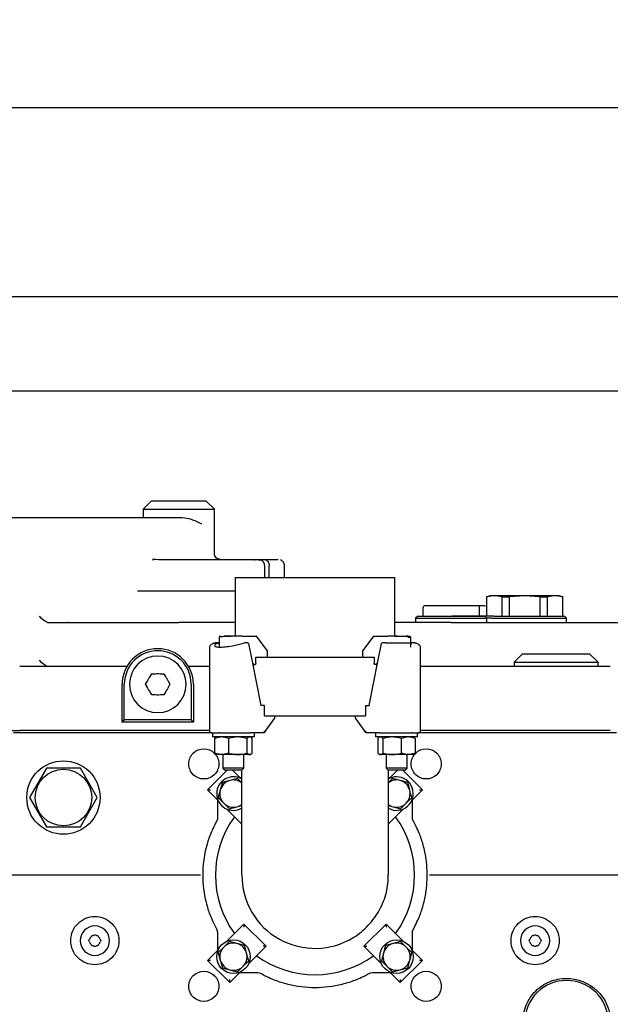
# Model space of a CAD drawing. Extents: x -72 to 51457, y 0 to 26838.
# Tile 47 of 203: x 6147 to 6429, y 9987 to 10457. Entities that reach past the tile are written whole.
import ezdxf
from ezdxf.enums import TextEntityAlignment as Align

# ---------------------------------------------------------------- set-up
doc = ezdxf.new("R2010")
doc.units = 0
doc.header["$LTSCALE"] = 12
for name, pattern in [('LDM', [0]), ('LEA', [0]), ('LFUN', [0]), ('SOLID_THIN', [0])]:
    doc.linetypes.add(name, pattern=pattern)
doc.layers.get('0').update_dxf_attribs({"linetype": 'CONTINUOUS'})
doc.layers.add('4', color=7, linetype='CONTINUOUS')
doc.styles.get("Standard").update_dxf_attribs({"font": 'medtext', "width": 0.75})
doc.styles.add('TDM', font='TXT', dxfattribs={"width": 0.675})
doc.dimstyles.new('MEDDIM1621', dxfattribs={"dimscale": 20, "dimtxt": 6, "dimasz": 3.5, "dimexe": 2.5, "dimexo": 2.5, "dimgap": 1.665, "dimtad": 1, "dimdec": 4, "dimrnd": 1, "dimzin": 12, "dimdsep": 46, "dimtxsty": 'Standard', "dimblk": 'MEDFUNV_7', "dimcen": 30, "dimclrd": 7, "dimclre": 7, "dimclrt": 7, "dimadec": 0, "dimazin": 0, "dimtfac": 0.7, "dimtdec": 4, "dimtmove": 0, "dimatfit": 3, "dimldrblk": 'MEDFUNV_7', "dimfxl": 0, "dimtolj": 1, "dimtzin": 0, "dimarcsym": 0})
doc.dimstyles.new('MEDDIM1642', dxfattribs={"dimscale": 20, "dimtxt": 6, "dimasz": 3.5, "dimexe": 2.5, "dimexo": 2.5, "dimgap": 1.665, "dimtad": 1, "dimdec": 4, "dimrnd": 1, "dimzin": 12, "dimdsep": 46, "dimtxsty": 'Standard', "dimblk": 'MEDFUNV_7', "dimcen": 30, "dimclrd": 7, "dimclre": 7, "dimclrt": 7, "dimadec": 0, "dimazin": 0, "dimtfac": 0.7, "dimtdec": 4, "dimtmove": 0, "dimatfit": 3, "dimldrblk": 'MEDFUNV_7', "dimfxl": 0, "dimtolj": 1, "dimtzin": 0, "dimarcsym": 0})
doc.dimstyles.new('MEDDIM8157', dxfattribs={"dimscale": 20, "dimtxt": 6, "dimasz": 3.5, "dimexe": 2.5, "dimexo": 2.5, "dimgap": 1.665, "dimtad": 1, "dimdec": 4, "dimrnd": 1, "dimzin": 12, "dimdsep": 46, "dimtxsty": 'Standard', "dimblk": 'MEDFUNV_7', "dimcen": 30, "dimclrd": 7, "dimclre": 7, "dimclrt": 7, "dimadec": 0, "dimazin": 0, "dimtfac": 0.7, "dimtdec": 4, "dimtmove": 0, "dimatfit": 3, "dimldrblk": 'MEDFUNV_7', "dimfxl": 0, "dimtolj": 1, "dimtzin": 0, "dimarcsym": 0})

# ---------------------------------------------------------------- blocks, each defined once
blk = doc.blocks.new('MEDFUNV_6')
at = {"color": 0, "linetype": 'LFUN', "lineweight": -2}
for points in [[(1, 0.1333), (0, 0), (1, -0.1333), (1, 0.1333)], [(1, 0.1111), (0.1667, 0), (1, -0.1111)], [(1, 0.0889), (0.3333, 0), (1, -0.0889)], [(1, 0.0667), (0.5, 0), (1, -0.0667)], [(1, 0.0444), (0.6667, 0), (1, -0.0444)], [(1, 0.0222), (0.8333, 0), (1, -0.0222)]]:
    blk.add_lwpolyline(points, dxfattribs=at)
blk = doc.blocks.new('MEDFUNV_7')
at = {"color": 0, "linetype": 'LFUN', "lineweight": -2}
for points in [[(-1, 0.1333), (0, 0), (-1, -0.1333), (-1, 0.1333)], [(-1, 0.1111), (-0.1667, 0), (-1, -0.1111)], [(-1, 0.0889), (-0.3333, 0), (-1, -0.0889)], [(-1, 0.0667), (-0.5, 0), (-1, -0.0667)], [(-1, 0.0444), (-0.6667, 0), (-1, -0.0444)], [(-1, 0.0222), (-0.8333, 0), (-1, -0.0222)]]:
    blk.add_lwpolyline(points, dxfattribs=at)
blk = doc.blocks.new('MEDCLUMP_DIM_1622_')
at = {"layer": '4', "color": 7, "linetype": 'LEA', "lineweight": 25}
for p, q in [((7546.26, 10414.68), (3300.76, 10414.68)), ((5818.11, 9552.68), (3300.76, 9552.68))]:
    blk.add_line(p, q, dxfattribs=at)
at = {"layer": '4', "color": 7, "linetype": 'LDM', "lineweight": 25}
blk.add_line((3350.76, 10414.68), (3350.76, 9552.68), dxfattribs=at)
at = {"layer": '4', "color": 7, "linetype": 'LDM', "lineweight": 25, "xscale": 70, "yscale": 70, "zscale": 70, "rotation": 270}
for name, p in [('MEDFUNV_6', (3350.76, 10414.68)), ('MEDFUNV_7', (3350.76, 9552.68))]:
    blk.add_blockref(name, p, dxfattribs=at)
at = {"layer": '4', "color": 7, "lineweight": 25, "style": 'TDM', "width": 0.675}
blk.add_text('862', height=120, rotation=90, dxfattribs=at).set_placement((3350.76, 9875.68), align=Align.BOTTOM_LEFT)
blk = doc.blocks.new('*D76')
at = {"lineweight": 0}
blk.add_blockref('MEDCLUMP_DIM_1622_', (0, 0), dxfattribs=at)
blk = doc.blocks.new('MEDCLUMP_DIM_1643_')
at = {"layer": '4', "color": 7, "linetype": 'LEA', "lineweight": 25}
for p, q in [((5834.76, 9566.68), (5834.76, 10860.26)), ((10834.76, 9478.68), (10834.76, 10860.26))]:
    blk.add_line(p, q, dxfattribs=at)
at = {"layer": '4', "color": 7, "linetype": 'LDM', "lineweight": 25}
blk.add_line((5834.76, 10810.26), (10834.76, 10810.26), dxfattribs=at)
at = {"layer": '4', "color": 7, "linetype": 'LDM', "lineweight": 25, "xscale": 70, "yscale": 70, "zscale": 70}
for name, p in [('MEDFUNV_6', (5834.76, 10810.26)), ('MEDFUNV_7', (10834.76, 10810.26))]:
    blk.add_blockref(name, p, dxfattribs=at)
at = {"layer": '4', "color": 7, "lineweight": 25, "style": 'TDM', "width": 0.781579}
blk.add_text('5000', height=120, dxfattribs=at).set_placement((8186.26, 10810.26), align=Align.BOTTOM_LEFT)
blk = doc.blocks.new('*D70')
at = {"lineweight": 0}
blk.add_blockref('MEDCLUMP_DIM_1643_', (0, 0), dxfattribs=at)
blk = doc.blocks.new('MEDCLUMP_DIM_8158_')
at = {"layer": '4', "color": 7, "linetype": 'LEA', "lineweight": 25}
for p, q in [((5834.76, 10690.47), (5834.76, 11104.98)), ((11834.76, 9566.34), (11834.76, 11104.98))]:
    blk.add_line(p, q, dxfattribs=at)
at = {"layer": '4', "color": 7, "linetype": 'LDM', "lineweight": 25}
blk.add_line((5834.76, 11054.98), (11834.76, 11054.98), dxfattribs=at)
at = {"layer": '4', "color": 7, "linetype": 'LDM', "lineweight": 25, "xscale": 70, "yscale": 70, "zscale": 70}
for name, p in [('MEDFUNV_6', (5834.76, 11054.98)), ('MEDFUNV_7', (11834.76, 11054.98))]:
    blk.add_blockref(name, p, dxfattribs=at)
at = {"layer": '4', "color": 7, "lineweight": 25, "style": 'TDM'}
for s, width, p in [('( Option Aquaclean)', 0.748515, (8267.25, 11054.98)), ('6000', 0.781579, (7890.26, 11054.98))]:
    blk.add_text(s, height=120, dxfattribs=dict(at, width=width)).set_placement(p, align=Align.BOTTOM_LEFT)
blk = doc.blocks.new('*D16')
at = {"lineweight": 0}
blk.add_blockref('MEDCLUMP_DIM_8158_', (0, 0), dxfattribs=at)
blk = doc.blocks.new('Türen_Drauf')
at = {"color": 7, "linetype": 'SOLID_THIN', "lineweight": 25}
for p, q in [((6043.26, 10324.68), (6533.26, 10324.68)), ((6088.26, 10279.68), (6488.26, 10279.68)), ((6210.26, 10227.18), (6206.26, 10223.18)), ((6206.26, 10223.18), (6206.26, 10219.18)), ((6206.26, 10223.18), (6240.26, 10223.18)), ((6210.26, 10227.18), (6236.26, 10227.18)), ((6240.26, 10223.18), (6236.26, 10227.18)), ((6240.26, 10202.18), (6240.26, 10223.18)), ((6127.31, 10219.18), (6224.87, 10219.18)), ((6210.67, 10199.1), (6211.36, 10199.18)), ((6227.86, 10199.18), (6231.97, 10199.18)), ((6259.22, 10199.09), (6259.53, 10199.01)), ((6261.97, 10199.07), (6261.21, 10199.08)), ((6261.41, 10199.18), (6264.15, 10199.18)), ((6264.15, 10199.18), (6270.56, 10199.18)), ((6264.26, 10190.58), (6264.26, 10196.18)), ((6266.38, 10190.58), (6266.38, 10196.18)), ((6270.73, 10199.18), (6270.56, 10199.18)), ((6273.73, 10190.58), (6273.73, 10196.18)), ((6250.21, 10190.58), (6250.21, 10162.62)), ((6250.21, 10190.58), (6326.31, 10190.58)), ((6326.31, 10162.62), (6326.31, 10190.58)), ((6250.21, 10184.18), (6203.53, 10184.18)), ((6370.01, 10181.45), (6372.01, 10181.98)), ((6370.01, 10181.45), (6370.01, 10172.18)), ((6370.01, 10181.45), (6370.11, 10181.45)), ((6370.11, 10181.45), (6370.11, 10172.18)), ((6372.01, 10181.98), (6388.26, 10181.98)), ((6377.53, 10181.45), (6380.83, 10181.45)), ((6377.53, 10172.18), (6377.53, 10181.45)), ((6388.26, 10181.87), (6380.83, 10181.45)), ((6380.83, 10181.45), (6380.83, 10172.18)), ((6388.26, 10181.98), (6404.51, 10181.98)), ((6395.69, 10181.45), (6388.26, 10181.87)), ((6395.69, 10172.18), (6395.69, 10181.45)), ((6395.69, 10181.45), (6398.98, 10181.45)), ((6398.98, 10181.45), (6398.98, 10172.18)), ((6404.51, 10181.98), (6406.51, 10181.45)), ((6406.41, 10181.45), (6406.51, 10181.45)), ((6406.41, 10172.18), (6406.41, 10181.45)), ((6406.51, 10172.18), (6406.51, 10181.45)), ((6339.76, 10176.18), (6339.76, 10172.18)), ((6353.26, 10177.18), (6340.76, 10177.18)), ((6365.76, 10177.18), (6353.26, 10177.18)), ((6369.29, 10177.18), (6366.11, 10177.18)), ((6366.76, 10172.18), (6366.76, 10176.18)), ((6337.26, 10172.18), (6336.26, 10171.18)), ((6337.26, 10172.18), (6369.26, 10172.18)), ((6351.31, 10172.18), (6353.49, 10172.18)), ((6373.5, 10172.18), (6353.49, 10172.18)), ((6370.26, 10171.18), (6369.26, 10172.18)), ((6373.5, 10172.18), (6407.26, 10172.18)), ((6408.26, 10171.18), (6407.26, 10172.18)), ((6160.59, 10169.24), (6161.06, 10169.18)), ((6161.06, 10169.18), (6223.26, 10169.18)), ((6170.5, 10169.18), (6170.26, 10169.18)), ((6170.72, 10169.18), (6200.57, 10169.18)), ((6250.21, 10169.18), (6223.26, 10169.18)), ((6353.26, 10169.18), (6326.31, 10169.18)), ((6336.26, 10171.18), (6336.26, 10169.18)), ((6336.26, 10171.18), (6370.26, 10171.18)), ((6353.26, 10169.18), (6453.26, 10169.18)), ((6370.26, 10169.18), (6370.26, 10171.18)), ((6372.72, 10171.18), (6370.26, 10171.18)), ((6372.72, 10171.18), (6408.26, 10171.18)), ((6408.26, 10169.18), (6408.26, 10171.18)), ((6242.62, 10162.18), (6242.62, 10157.44)), ((6253.57, 10162.68), (6244.74, 10162.68)), ((6253.57, 10162.68), (6260.27, 10162.68)), ((6265.48, 10155.77), (6260.43, 10162.6)), ((6316.09, 10162.6), (6311.03, 10155.77)), ((6316.25, 10162.68), (6322.94, 10162.68)), ((6326.31, 10162.68), (6331.77, 10162.68)), ((6332.53, 10162.18), (6333.9, 10162.18)), ((6333.9, 10157.44), (6333.9, 10162.18)), ((6237.87, 10157.39), (6237.87, 10157.38)), ((6237.87, 10157.38), (6237.87, 10117.58)), ((6238.31, 10158.19), (6238.14, 10157.87)), ((6242.12, 10159.47), (6240.82, 10159.47)), ((6242.42, 10159.11), (6242.62, 10157.96)), ((6254.6, 10159.45), (6254.7, 10159.47)), ((6256.01, 10159.47), (6254.7, 10159.47)), ((6256.04, 10159.47), (6256.01, 10159.47)), ((6258.48, 10150.6), (6256.62, 10159.12)), ((6319.89, 10159.12), (6318.04, 10150.6)), ((6320.51, 10159.47), (6320.47, 10159.47)), ((6321.81, 10159.47), (6320.51, 10159.47)), ((6333.9, 10157.96), (6334.1, 10159.11)), ((6335.7, 10159.47), (6334.39, 10159.47)), ((6338.4, 10157.83), (6338.21, 10158.17)), ((6338.65, 10157.38), (6338.62, 10157.43)), ((6338.65, 10117.58), (6338.65, 10157.39)), ((6265.58, 10152.58), (6265.58, 10155.48)), ((6310.93, 10155.48), (6310.93, 10152.58)), ((6387.26, 10154.18), (6383.26, 10150.18)), ((6387.26, 10154.18), (6419.26, 10154.18)), ((6423.26, 10150.18), (6419.26, 10154.18)), ((6198.53, 10148.18), (6147.4, 10148.18)), ((6237.87, 10148.18), (6227.98, 10148.18)), ((6262.59, 10129.58), (6258.48, 10150.6)), ((6258.76, 10149.68), (6258.77, 10149.66)), ((6258.92, 10148.36), (6258.92, 10149.31)), ((6258.92, 10149.18), (6259.69, 10149.18)), ((6260.1, 10149.68), (6260.1, 10152.58)), ((6260.1, 10152.58), (6316.42, 10152.58)), ((6318.04, 10150.6), (6313.92, 10129.58)), ((6316.42, 10152.58), (6316.42, 10149.68)), ((6317.6, 10149.18), (6316.83, 10149.18)), ((6317.6, 10149.31), (6317.6, 10148.36)), ((6429.12, 10148.18), (6338.65, 10148.18)), ((6383.26, 10150.18), (6383.26, 10148.18)), ((6383.26, 10150.18), (6423.26, 10150.18)), ((6423.26, 10148.18), (6423.26, 10150.18)), ((6209.49, 10143.16), (6210.37, 10144.68)), ((6210.37, 10144.68), (6212.13, 10144.68)), ((6214.38, 10144.68), (6216.14, 10144.68)), ((6216.14, 10144.68), (6217.03, 10143.16)), ((6196.26, 10121.68), (6196.26, 10139.68)), ((6197.26, 10122.68), (6197.26, 10139.68)), ((6207.48, 10139.68), (6208.36, 10141.21)), ((6208.36, 10138.16), (6207.48, 10139.68)), ((6218.15, 10141.21), (6219.03, 10139.68)), ((6219.03, 10139.68), (6218.15, 10138.16)), ((6229.26, 10139.68), (6229.26, 10122.68)), ((6230.26, 10139.68), (6230.26, 10121.68)), ((6210.37, 10134.68), (6209.49, 10136.21)), ((6212.13, 10134.68), (6210.37, 10134.68)), ((6216.14, 10134.68), (6214.38, 10134.68)), ((6217.03, 10136.21), (6216.14, 10134.68)), ((6264.24, 10129.58), (6262.28, 10129.58)), ((6264.24, 10124.68), (6264.24, 10129.58)), ((6312.27, 10129.58), (6312.27, 10124.68)), ((6312.27, 10129.58), (6314.23, 10129.58)), ((6264.24, 10124.68), (6312.27, 10124.68)), ((6269.17, 10124.55), (6269.17, 10124.68)), ((6307.35, 10124.68), (6307.35, 10124.55)), ((6197.26, 10122.68), (6196.26, 10121.68)), ((6230.26, 10121.68), (6196.26, 10121.68)), ((6229.26, 10122.68), (6197.26, 10122.68)), ((6230.26, 10121.68), (6229.26, 10122.68)), ((6264.18, 10116.77), (6268.87, 10123.39)), ((6307.65, 10123.39), (6312.33, 10116.77)), ((6140.33, 10117.68), (6147.4, 10117.68)), ((6144.48, 10116.68), (6239.28, 10116.68)), ((6237.87, 10117.68), (6147.4, 10117.68)), ((6239.37, 10116.58), (6239.37, 10114.58)), ((6239.43, 10116.58), (6241.94, 10116.58)), ((6241.94, 10116.58), (6242.3, 10116.58)), ((6242.65, 10116.58), (6242.3, 10116.58)), ((6242.65, 10116.58), (6257.5, 10116.58)), ((6263.83, 10116.58), (6257.5, 10116.58)), ((6259.37, 10114.58), (6259.37, 10116.58)), ((6319.02, 10116.58), (6312.69, 10116.58)), ((6317.15, 10116.58), (6317.15, 10114.58)), ((6319.02, 10116.58), (6333.87, 10116.58)), ((6333.87, 10116.58), (6334.22, 10116.58)), ((6334.57, 10116.58), (6334.22, 10116.58)), ((6334.57, 10116.58), (6337.09, 10116.58)), ((6337.15, 10114.58), (6337.15, 10116.58)), ((6337.23, 10116.68), (6432.03, 10116.68)), ((6429.12, 10117.68), (6338.65, 10117.68)), ((6249.37, 10114.58), (6239.37, 10114.58)), ((6240.44, 10106.9), (6240.44, 10113.87)), ((6241.37, 10114.58), (6241.08, 10114.42)), ((6246.98, 10113.87), (6246.98, 10106.9)), ((6259.37, 10114.58), (6249.37, 10114.58)), ((6255.9, 10106.9), (6255.9, 10113.87)), ((6257.66, 10114.42), (6257.37, 10114.58)), ((6258.29, 10106.9), (6258.29, 10113.87)), ((6337.15, 10114.58), (6317.15, 10114.58)), ((6318.23, 10113.87), (6318.23, 10106.9)), ((6319.15, 10114.58), (6318.86, 10114.42)), ((6320.62, 10113.87), (6320.62, 10106.9)), ((6329.54, 10106.9), (6329.54, 10113.87)), ((6335.15, 10114.58), (6335.43, 10114.42)), ((6335.44, 10114.42), (6335.43, 10114.42)), ((6335.43, 10114.42), (6336.07, 10113.87)), ((6336.07, 10113.87), (6336.07, 10106.9)), ((6241.08, 10106.35), (6241.37, 10106.18)), ((6241.08, 10106.35), (6241.08, 10106.35)), ((6243.71, 10106.18), (6241.37, 10106.18)), ((6251.44, 10106.18), (6243.71, 10106.18)), ((6244.37, 10106.18), (6244.37, 10099.68)), ((6257.09, 10106.18), (6251.44, 10106.18)), ((6254.37, 10099.68), (6254.37, 10106.18)), ((6257.37, 10106.18), (6257.09, 10106.18)), ((6257.37, 10106.18), (6257.65, 10106.35)), ((6318.86, 10106.35), (6319.15, 10106.18)), ((6319.42, 10106.18), (6319.15, 10106.18)), ((6325.08, 10106.18), (6319.42, 10106.18)), ((6322.15, 10106.18), (6322.15, 10099.68)), ((6332.81, 10106.18), (6325.08, 10106.18)), ((6332.15, 10099.68), (6332.15, 10106.18)), ((6335.15, 10106.18), (6332.81, 10106.18)), ((6335.15, 10106.18), (6335.44, 10106.35)), ((6160.17, 10099.68), (6152.09, 10085.68)), ((6176.34, 10099.68), (6160.17, 10099.68)), ((6184.42, 10085.68), (6176.34, 10099.68)), ((6246.33, 10098.68), (6236.99, 10089.34)), ((6244.37, 10099.68), (6245.37, 10098.68)), ((6249.37, 10099.68), (6244.37, 10099.68)), ((6253.37, 10098.68), (6245.37, 10098.68)), ((6248.86, 10098.68), (6252.7, 10094.85)), ((6254.37, 10099.68), (6249.37, 10099.68)), ((6253.26, 10098.68), (6253.26, 10048.78)), ((6253.37, 10098.68), (6254.37, 10099.68)), ((6322.15, 10099.68), (6323.15, 10098.68)), ((6327.15, 10099.68), (6322.15, 10099.68)), ((6331.15, 10098.68), (6323.15, 10098.68)), ((6323.26, 10048.78), (6323.26, 10098.68)), ((6327.65, 10098.68), (6323.81, 10094.85)), ((6332.15, 10099.68), (6327.15, 10099.68)), ((6339.52, 10089.34), (6330.18, 10098.68)), ((6331.15, 10098.68), (6332.15, 10099.68)), ((6244.06, 10092.88), (6243.09, 10089.26)), ((6247.68, 10093.85), (6244.06, 10092.88)), ((6251.31, 10094.82), (6247.68, 10093.85)), ((6253.26, 10092.88), (6251.31, 10094.82)), ((6253.26, 10095.13), (6252.42, 10095.13)), ((6324.1, 10095.13), (6323.26, 10095.13)), ((6325.21, 10094.82), (6323.26, 10092.88)), ((6328.83, 10093.85), (6325.21, 10094.82)), ((6332.46, 10092.88), (6328.83, 10093.85)), ((6333.43, 10089.26), (6332.46, 10092.88)), ((6236.99, 10089.34), (6242.09, 10084.24)), ((6236.99, 10089.34), (6238.41, 10089.34)), ((6243.09, 10089.26), (6242.12, 10085.63)), ((6333.88, 10087.57), (6333.43, 10089.26)), ((6334.4, 10085.63), (6333.88, 10087.57)), ((6339.52, 10089.34), (6334.42, 10084.24)), ((6338.11, 10089.34), (6339.52, 10089.34)), ((6152.09, 10085.68), (6160.17, 10071.68)), ((6176.34, 10071.68), (6184.42, 10085.68)), ((6241.81, 10084.53), (6241.81, 10075.91)), ((6242.12, 10085.63), (6244.77, 10082.98)), ((6244.77, 10082.98), (6247.42, 10080.32)), ((6329.09, 10080.32), (6331.74, 10082.98)), ((6331.74, 10082.98), (6334.4, 10085.63)), ((6334.71, 10075.91), (6334.71, 10084.53)), ((6246.03, 10080.3), (6253.26, 10073.08)), ((6247.42, 10080.32), (6251.05, 10081.3)), ((6251.05, 10081.3), (6253.26, 10081.89)), ((6323.26, 10081.89), (6325.47, 10081.3)), ((6330.48, 10080.3), (6323.26, 10073.08)), ((6325.47, 10081.3), (6329.09, 10080.32)), ((6160.17, 10071.68), (6176.34, 10071.68)), ((6231.17, 10048.68), (6093.26, 10048.68)), ((6483.26, 10048.68), (6345.34, 10048.68)), ((6241.81, 10021.46), (6241.81, 10012.84)), ((6246.03, 10017.06), (6254.32, 10025.35)), ((6254.32, 10025.35), (6254.32, 10023.93)), ((6264.92, 10014.74), (6254.32, 10025.35)), ((6322.2, 10025.35), (6311.59, 10014.74)), ((6322.2, 10025.35), (6322.2, 10023.93)), ((6330.48, 10017.06), (6322.2, 10025.35)), ((6334.71, 10012.84), (6334.71, 10021.46)), ((6180.37, 10017.43), (6180.74, 10018.06)), ((6180.74, 10016.8), (6180.37, 10017.43)), ((6181.45, 10019.3), (6181.81, 10019.93)), ((6181.81, 10019.93), (6182.54, 10019.93)), ((6183.97, 10019.93), (6184.7, 10019.93)), ((6184.7, 10019.93), (6185.07, 10019.3)), ((6185.78, 10018.06), (6186.14, 10017.43)), ((6186.14, 10017.43), (6185.78, 10016.8)), ((6247.42, 10017.04), (6244.77, 10014.39)), ((6251.05, 10016.07), (6247.42, 10017.04)), ((6329.09, 10017.04), (6325.47, 10016.07)), ((6331.74, 10014.39), (6329.09, 10017.04)), ((6390.37, 10017.43), (6390.74, 10018.06)), ((6390.74, 10016.8), (6390.37, 10017.43)), ((6391.45, 10019.3), (6391.81, 10019.93)), ((6391.81, 10019.93), (6392.54, 10019.93)), ((6393.97, 10019.93), (6394.7, 10019.93)), ((6394.7, 10019.93), (6395.07, 10019.3)), ((6395.78, 10018.06), (6396.14, 10017.43)), ((6396.14, 10017.43), (6395.78, 10016.8)), ((6181.81, 10014.93), (6181.45, 10015.56)), ((6182.54, 10014.93), (6181.81, 10014.93)), ((6184.7, 10014.93), (6183.97, 10014.93)), ((6185.07, 10015.56), (6184.7, 10014.93)), ((6236.99, 10008.02), (6242.09, 10013.13)), ((6244.77, 10014.39), (6242.12, 10011.74)), ((6254.67, 10015.1), (6251.05, 10016.07)), ((6255.65, 10011.47), (6254.67, 10015.1)), ((6256.64, 10006.46), (6264.92, 10014.74)), ((6264.92, 10014.74), (6263.51, 10014.74)), ((6319.88, 10006.46), (6311.59, 10014.74)), ((6311.59, 10014.74), (6313.01, 10014.74)), ((6321.84, 10015.1), (6320.87, 10011.47)), ((6325.47, 10016.07), (6321.84, 10015.1)), ((6334.4, 10011.74), (6331.74, 10014.39)), ((6339.52, 10008.02), (6334.42, 10013.13)), ((6391.81, 10014.93), (6391.45, 10015.56)), ((6392.54, 10014.93), (6391.81, 10014.93)), ((6394.7, 10014.93), (6393.97, 10014.93)), ((6395.07, 10015.56), (6394.7, 10014.93)), ((6238.41, 10008.02), (6236.99, 10008.02)), ((6236.99, 10008.02), (6247.6, 9997.42)), ((6242.12, 10011.74), (6243.09, 10008.11)), ((6243.09, 10008.11), (6244.06, 10004.49)), ((6253.96, 10005.2), (6256.62, 10007.85)), ((6256.1, 10009.79), (6255.65, 10011.47)), ((6256.62, 10007.85), (6256.1, 10009.79)), ((6320.87, 10011.47), (6319.9, 10007.85)), ((6319.9, 10007.85), (6322.55, 10005.2)), ((6328.92, 9997.42), (6339.52, 10008.02)), ((6332.46, 10004.49), (6333.43, 10008.11)), ((6333.43, 10008.11), (6334.4, 10011.74)), ((6339.52, 10008.02), (6338.11, 10008.02)), ((6244.06, 10004.49), (6247.68, 10003.51)), ((6247.6, 9997.42), (6252.7, 10002.52)), ((6247.68, 10003.51), (6249.37, 10003.06)), ((6249.37, 10003.06), (6251.31, 10002.54)), ((6251.31, 10002.54), (6253.96, 10005.2)), ((6322.55, 10005.2), (6325.21, 10002.54)), ((6328.92, 9997.42), (6323.81, 10002.52)), ((6325.21, 10002.54), (6328.83, 10003.51)), ((6328.83, 10003.51), (6332.46, 10004.49)), ((6247.6, 9997.42), (6247.6, 9998.83)), ((6252.42, 10002.23), (6261.03, 10002.23)), ((6315.48, 10002.23), (6324.1, 10002.23)), ((6328.92, 9998.83), (6328.92, 9997.42))]:
    blk.add_line(p, q, dxfattribs=at)
for points in [[(6240.73, 10159.45), (6240.8, 10159.47), (6240.82, 10159.47)], [(6321.87, 10159.46), (6321.92, 10159.45)], [(6335.7, 10159.47), (6335.72, 10159.47), (6335.79, 10159.45)]]:
    blk.add_lwpolyline(points, dxfattribs=at)
for points in [[(6239.04, 10116.58, -0.012117), (6239.43, 10116.58)], [(6337.09, 10116.58, -0.012117), (6337.48, 10116.58)], [(6175.24, 10025.68, -0.195315), (6183.26, 10028.93, -0.195365), (6191.28, 10025.68)], [(6385.24, 10025.68, -0.195315), (6393.26, 10028.93, -0.195365), (6401.28, 10025.68)], [(6271.25, 10018.17, 0.272455), (6306.72, 10019.02)], [(6191.28, 10009.19, -0.195315), (6183.26, 10005.93, -0.195365), (6175.24, 10009.19)], [(6401.28, 10009.19, -0.195315), (6393.26, 10005.93, -0.195365), (6385.24, 10009.19)], [(6230.21, 10000.8, -0.19542), (6235.22, 10002.84, -0.195418), (6240.24, 10000.8)], [(6336.28, 10000.8, -0.19542), (6341.29, 10002.84, -0.195418), (6346.31, 10000.8)], [(6408.15, 9999.43, -0.195969), (6422.86, 9993.52)], [(6240.24, 9990.5, -0.19542), (6235.22, 9988.46, -0.195418), (6230.21, 9990.5)], [(6346.31, 9990.5, -0.19542), (6341.29, 9988.46, -0.195418), (6336.28, 9990.5)]]:
    blk.add_lwpolyline(points, format="xyb", dxfattribs=at)
for centre, radius in [((6168.26, 10085.68), 13.5), ((6249.37, 10009.79), 8), ((6327.15, 10009.79), 8)]:
    blk.add_circle(centre, radius, dxfattribs=at)
for centre, radius, start, end in [((6239.99, 10158.96), 0.34, 93.5638, 136.2728), ((6336.53, 10158.96), 0.339, 58.6017, 86.4771), ((6213.26, 10139.68), 17, 360, 180), ((6213.26, 10139.68), 13.5, 0, 180), ((6265.08, 10155.48), 0.5, 0, 36.5178), ((6311.43, 10155.48), 0.5, 143.4822, 180), ((6213.26, 10139.68), 13.5, 180, 0), ((6249.37, 10087.57), 8, 60.8984, 180), ((6249.37, 10087.57), 6.5, 105, 165), ((6249.37, 10087.57), 6.5, 53.2306, 105), ((6327.15, 10087.57), 8, 90, 119.1016), ((6327.15, 10087.57), 8, 240.8984, 90), ((6327.15, 10087.57), 6.5, 75, 126.7694), ((6327.15, 10087.57), 6.5, 15, 75), ((6249.37, 10087.57), 8, 180, 299.1016), ((6249.37, 10087.57), 6.5, 165, 225), ((6327.15, 10087.57), 6.5, 315, 0), ((6327.15, 10087.57), 6.5, 0, 15), ((6249.37, 10087.57), 6.5, 225, 285), ((6249.37, 10087.57), 6.5, 285, 306.7694), ((6327.15, 10087.57), 6.5, 233.2306, 255), ((6327.15, 10087.57), 6.5, 255, 315), ((6288.26, 10048.68), 47.5, 144.0847, 215.9153), ((6288.26, 10048.68), 47.5, 324.0847, 35.9153), ((6183.26, 10017.43), 7, 0, 180), ((6393.26, 10017.43), 7, 0, 180), ((6183.26, 10017.43), 7, 180, 0), ((6393.26, 10017.43), 7, 180, 0), ((6249.37, 10009.79), 6.5, 135, 195), ((6249.37, 10009.79), 6.5, 75, 135), ((6249.37, 10009.79), 6.5, 15, 75), ((6327.15, 10009.79), 6.5, 105, 165), ((6327.15, 10009.79), 6.5, 45, 105), ((6327.15, 10009.79), 6.5, 345, 45), ((6249.37, 10009.79), 6.5, 195, 255), ((6249.37, 10009.79), 6.5, 315, 0), ((6249.37, 10009.79), 6.5, 0, 15), ((6288.26, 10048.68), 47.5, 234.0847, 305.9153), ((6327.15, 10009.79), 6.5, 165, 225), ((6327.15, 10009.79), 6.5, 285, 345), ((6249.37, 10009.79), 6.5, 255, 270), ((6249.37, 10009.79), 6.5, 270, 315), ((6327.15, 10009.79), 6.5, 225, 285)]:
    blk.add_arc(centre, radius, start, end, dxfattribs=at)
for points, knots in [([(6224.87, 10219.18), (6226.51, 10219.12), (6227.6, 10218.92), (6229.2, 10218.4), (6230.75, 10217.9), (6232.22, 10217.24), (6234.18, 10216.18)], [0, 0, 0, 0, 1, 1, 1, 2, 2, 2, 2]), ([(6243.26, 10199.18), (6242.12, 10199.32), (6241.66, 10199.52), (6241.11, 10200.08), (6240.56, 10200.66), (6240.36, 10201.14), (6240.26, 10202.18)], [0, 0, 0, 0, 1, 1, 1, 2, 2, 2, 2]), ([(6262.46, 10198.89), (6262.48, 10198.91), (6262.46, 10198.92), (6262.36, 10198.93), (6262.26, 10198.93), (6262.09, 10198.94), (6261.84, 10198.95), (6261.31, 10198.97), (6260.62, 10198.99), (6259.72, 10199.01), (6257.88, 10199.04), (6255.01, 10199.06), (6250.78, 10199.08), (6248.88, 10199.08), (6243.99, 10199.1), (6234.09, 10199.12), (6222.59, 10199.13), (6214.57, 10199.13), (6210.67, 10199.14)], [0, 0, 0, 0, 1, 1, 1, 2, 2, 2, 3, 3, 3, 4, 4, 4, 5, 6, 7, 8, 8, 8, 8]), ([(6264.26, 10196.18), (6264.19, 10197), (6264.08, 10197.37), (6263.74, 10197.87), (6263.4, 10198.37), (6263.1, 10198.6), (6262.33, 10198.98)], [0, 0, 0, 0, 1, 1, 1, 2, 2, 2, 2]), ([(6264.15, 10199.18), (6264.98, 10199.06), (6265.34, 10198.85), (6265.76, 10198.26), (6266.16, 10197.7), (6266.35, 10197.08), (6266.38, 10196.18)], [0, 0, 0, 0, 1, 1, 1, 2, 2, 2, 2]), ([(6273.73, 10196.18), (6273.66, 10197.01), (6273.55, 10197.37), (6273.21, 10197.87), (6272.87, 10198.37), (6272.58, 10198.6), (6271.82, 10198.98)], [0, 0, 0, 0, 1, 1, 1, 2, 2, 2, 2]), ([(6377.53, 10181.45), (6375.63, 10181.76), (6374.77, 10181.85), (6373.82, 10181.85), (6372.87, 10181.85), (6372.01, 10181.76), (6370.11, 10181.45)], [0, 0, 0, 0, 1, 1, 1, 2, 2, 2, 2]), ([(6406.41, 10181.45), (6404.51, 10181.76), (6403.65, 10181.85), (6402.69, 10181.85), (6401.74, 10181.85), (6400.88, 10181.76), (6398.98, 10181.45)], [0, 0, 0, 0, 1, 1, 1, 2, 2, 2, 2]), ([(6340.76, 10177.18), (6340.4, 10177.15), (6340.21, 10177.07), (6340.02, 10176.86), (6339.83, 10176.65), (6339.76, 10176.46), (6339.76, 10176.08)], [0, 0, 0, 0, 1, 1, 1, 2, 2, 2, 2]), ([(6366.75, 10176.08), (6366.76, 10176.43), (6366.69, 10176.64), (6366.5, 10176.85), (6366.31, 10177.06), (6366.13, 10177.14), (6365.76, 10177.18)], [0, 0, 0, 0, 1, 1, 1, 2, 2, 2, 2]), ([(6370.01, 10176.88), (6369.97, 10176.9), (6369.95, 10176.91), (6369.87, 10176.95), (6369.72, 10177.02), (6369.66, 10177.06), (6369.62, 10177.08), (6369.6, 10177.09), (6369.59, 10177.11), (6369.59, 10177.11), (6369.58, 10177.12), (6369.58, 10177.13), (6369.6, 10177.13)], [0, 0, 0, 0, 1, 1, 1, 2, 2, 2, 3, 3, 3, 4, 4, 4, 4]), ([(6243.12, 10162.68), (6242.93, 10162.66), (6242.85, 10162.63), (6242.76, 10162.53), (6242.67, 10162.44), (6242.63, 10162.36), (6242.62, 10162.18)], [0, 0, 0, 0, 1, 1, 1, 2, 2, 2, 2]), ([(6243.63, 10162.34), (6243.17, 10162.3), (6243, 10162.28), (6242.87, 10162.26), (6242.74, 10162.24), (6242.68, 10162.23), (6242.62, 10162.18)], [0, 0, 0, 0, 1, 1, 1, 2, 2, 2, 2]), ([(6253.57, 10162.68), (6252.21, 10162.68), (6250.41, 10162.63), (6248.05, 10162.55), (6247.07, 10162.52), (6246.04, 10162.47), (6245.22, 10162.44), (6244.41, 10162.4), (6244.07, 10162.38), (6243.63, 10162.34)], [0, 0, 0, 0, 1, 1, 1, 2, 2, 2, 3, 3, 3, 3]), ([(6332.49, 10162.37), (6330.87, 10162.46), (6329.87, 10162.51), (6327.64, 10162.58), (6325.51, 10162.65), (6324.19, 10162.68), (6322.94, 10162.68)], [0, 0, 0, 0, 1, 1, 1, 2, 2, 2, 2]), ([(6333.9, 10162.18), (6333.84, 10162.29), (6333.8, 10162.33), (6333.69, 10162.38), (6333.59, 10162.44), (6333.43, 10162.49), (6333.25, 10162.53), (6332.85, 10162.63), (6332.55, 10162.66), (6331.77, 10162.68)], [0, 0, 0, 0, 1, 1, 1, 2, 2, 2, 3, 3, 3, 3]), ([(6333.9, 10162.18), (6333.75, 10162.24), (6333.64, 10162.27), (6333.42, 10162.3), (6333.2, 10162.32), (6332.91, 10162.35), (6332.49, 10162.37)], [0, 0, 0, 0, 1, 1, 1, 2, 2, 2, 2]), ([(6239.97, 10159.3), (6240.07, 10159.34), (6240.18, 10159.38), (6240.33, 10159.41), (6240.47, 10159.44), (6240.6, 10159.45), (6240.73, 10159.45)], [0, 0, 0, 0, 1, 1, 1, 2, 2, 2, 2]), ([(6242.04, 10159.45), (6240.89, 10158.93), (6240.3, 10158.45), (6240.37, 10158.09), (6240.41, 10157.87), (6240.97, 10157.53), (6243.08, 10157.38), (6246.14, 10157.6), (6248.51, 10157.98), (6249.69, 10158.21), (6251.49, 10158.56), (6253.13, 10158.98), (6254.6, 10159.45)], [0, 0, 0, 0, 1, 1, 1, 2, 3, 4, 5, 5, 5, 6, 6, 6, 6]), ([(6242.34, 10159.32), (6242.27, 10159.41), (6242.24, 10159.44), (6242.19, 10159.46), (6242.14, 10159.48), (6242.09, 10159.48), (6242.04, 10159.45)], [0, 0, 0, 0, 1, 1, 1, 2, 2, 2, 2]), ([(6256.64, 10159.05), (6256.59, 10159.21), (6256.54, 10159.27), (6256.43, 10159.35), (6256.33, 10159.42), (6256.24, 10159.45), (6256.02, 10159.47)], [0, 0, 0, 0, 1, 1, 1, 2, 2, 2, 2]), ([(6320.49, 10159.47), (6320.27, 10159.45), (6320.19, 10159.42), (6320.08, 10159.35), (6319.97, 10159.27), (6319.93, 10159.21), (6319.87, 10159.05)], [0, 0, 0, 0, 1, 1, 1, 2, 2, 2, 2]), ([(6334.47, 10159.45), (6334.4, 10159.48), (6334.36, 10159.48), (6334.32, 10159.46), (6334.27, 10159.44), (6334.24, 10159.41), (6334.18, 10159.32)], [0, 0, 0, 0, 1, 1, 1, 2, 2, 2, 2]), ([(6335.79, 10159.45), (6335.92, 10159.45), (6336.04, 10159.44), (6336.19, 10159.41), (6336.34, 10159.38), (6336.45, 10159.34), (6336.55, 10159.3)], [0, 0, 0, 0, 1, 1, 1, 2, 2, 2, 2]), ([(6338.61, 10157.39), (6338.64, 10157.48), (6338.64, 10157.51), (6338.61, 10157.57), (6338.58, 10157.64), (6338.53, 10157.7), (6338.4, 10157.83)], [0, 0, 0, 0, 1, 1, 1, 2, 2, 2, 2]), ([(6229.26, 10139.68), (6228.97, 10144.68), (6227.48, 10148.19), (6224.37, 10151.19), (6221.38, 10154.08), (6217.4, 10155.68), (6213.26, 10155.68), (6209.11, 10155.68), (6205.13, 10154.08), (6202.15, 10151.19), (6199.03, 10148.19), (6197.54, 10144.68), (6197.26, 10139.68)], [0, 0, 0, 0, 1, 1, 1, 2, 2, 2, 3, 3, 3, 4, 4, 4, 4]), ([(6260.1, 10149.68), (6260.08, 10149.51), (6260.05, 10149.42), (6259.97, 10149.33), (6259.9, 10149.23), (6259.82, 10149.19), (6259.69, 10149.18)], [0, 0, 0, 0, 1, 1, 1, 2, 2, 2, 2]), ([(6316.83, 10149.18), (6316.68, 10149.2), (6316.61, 10149.24), (6316.53, 10149.33), (6316.46, 10149.43), (6316.43, 10149.53), (6316.42, 10149.68)], [0, 0, 0, 0, 1, 1, 1, 2, 2, 2, 2]), ([(6212.13, 10144.68), (6212.71, 10144.78), (6212.97, 10144.81), (6213.26, 10144.81), (6213.55, 10144.81), (6213.81, 10144.78), (6214.38, 10144.68)], [0, 0, 0, 0, 1, 1, 1, 2, 2, 2, 2]), ([(6214.38, 10134.68), (6213.81, 10134.59), (6213.55, 10134.56), (6213.26, 10134.56), (6212.97, 10134.56), (6212.71, 10134.59), (6212.13, 10134.68)], [0, 0, 0, 0, 1, 1, 1, 2, 2, 2, 2]), ([(6237.87, 10117.58), (6237.9, 10117.24), (6238, 10117.03), (6238.23, 10116.83), (6238.46, 10116.63), (6238.69, 10116.56), (6239.04, 10116.58)], [0, 0, 0, 0, 1, 1, 1, 2, 2, 2, 2]), ([(6337.48, 10116.58), (6337.82, 10116.56), (6338.06, 10116.63), (6338.28, 10116.83), (6338.51, 10117.03), (6338.61, 10117.24), (6338.65, 10117.58)], [0, 0, 0, 0, 1, 1, 1, 2, 2, 2, 2]), ([(6228.04, 10101.72), (6228.13, 10103.88), (6228.82, 10105.52), (6230.21, 10106.87), (6231.55, 10108.17), (6233.35, 10108.9), (6235.22, 10108.9), (6237.1, 10108.9), (6238.89, 10108.17), (6240.24, 10106.87), (6241.63, 10105.52), (6242.32, 10103.88), (6242.41, 10101.72)], [0, 0, 0, 0, 1, 1, 1, 2, 2, 2, 3, 3, 3, 4, 4, 4, 4]), ([(6334.1, 10101.72), (6334.2, 10103.88), (6334.89, 10105.52), (6336.28, 10106.87), (6337.62, 10108.17), (6339.42, 10108.9), (6341.29, 10108.9), (6343.16, 10108.9), (6344.96, 10108.17), (6346.3, 10106.87), (6347.69, 10105.52), (6348.38, 10103.88), (6348.48, 10101.72)], [0, 0, 0, 0, 1, 1, 1, 2, 2, 2, 3, 3, 3, 4, 4, 4, 4]), ([(6150.76, 10085.68), (6150.95, 10090.85), (6152.66, 10094.9), (6156.02, 10098.19), (6159.28, 10101.39), (6163.67, 10103.18), (6168.23, 10103.18), (6172.8, 10103.19), (6177.19, 10101.41), (6180.47, 10098.22), (6183.85, 10094.93), (6185.55, 10090.9), (6185.76, 10085.68)], [0, 0, 0, 0, 1, 1, 1, 2, 2, 2, 3, 3, 3, 4, 4, 4, 4]), ([(6242.41, 10101.72), (6242.32, 10099.56), (6241.63, 10097.91), (6240.24, 10096.57), (6238.89, 10095.26), (6237.1, 10094.53), (6235.23, 10094.53), (6233.35, 10094.53), (6231.55, 10095.26), (6230.21, 10096.57), (6228.82, 10097.92), (6228.13, 10099.56), (6228.04, 10101.72)], [0, 0, 0, 0, 1, 1, 1, 2, 2, 2, 3, 3, 3, 4, 4, 4, 4]), ([(6348.48, 10101.72), (6348.38, 10099.56), (6347.69, 10097.91), (6346.31, 10096.57), (6344.96, 10095.26), (6343.16, 10094.53), (6341.3, 10094.53), (6339.42, 10094.53), (6337.62, 10095.26), (6336.28, 10096.57), (6334.89, 10097.92), (6334.2, 10099.56), (6334.1, 10101.72)], [0, 0, 0, 0, 1, 1, 1, 2, 2, 2, 3, 3, 3, 4, 4, 4, 4]), ([(6185.76, 10085.68), (6185.56, 10080.52), (6183.86, 10076.46), (6180.5, 10073.18), (6177.23, 10069.98), (6172.85, 10068.19), (6168.28, 10068.18), (6163.71, 10068.18), (6159.32, 10069.96), (6156.05, 10073.15), (6152.67, 10076.44), (6150.97, 10080.46), (6150.76, 10085.68)], [0, 0, 0, 0, 1, 1, 1, 2, 2, 2, 3, 3, 3, 4, 4, 4, 4]), ([(6241.54, 10074.87), (6240.73, 10073.29), (6239.46, 10070.72), (6238.16, 10067.74), (6237.18, 10064.98), (6236.6, 10062.88), (6236.29, 10061.65), (6235.23, 10057.33), (6234.7, 10053.06), (6234.7, 10048.68), (6234.7, 10044.31), (6235.23, 10040.04), (6236.29, 10035.72), (6236.6, 10034.49), (6237.18, 10032.39), (6238.16, 10029.63), (6239.46, 10026.65), (6240.73, 10024.07), (6241.54, 10022.5)], [0, 0, 0, 0, 1, 2, 3, 4, 4, 4, 5, 5, 5, 6, 6, 6, 7, 8, 9, 10, 10, 10, 10]), ([(6341.81, 10048.68), (6341.75, 10050.4), (6341.61, 10053.16), (6341.32, 10056.24), (6340.87, 10058.99), (6340.39, 10061.03), (6340.08, 10062.22), (6339.77, 10063.41), (6339.19, 10065.41), (6338.24, 10068.03), (6336.99, 10070.86), (6335.76, 10073.34), (6334.98, 10074.87)], [0, 0, 0, 0, 1, 2, 3, 4, 4, 4, 5, 6, 7, 8, 8, 8, 8]), ([(6334.98, 10022.5), (6335.76, 10024.03), (6336.99, 10026.5), (6338.24, 10029.34), (6339.19, 10031.95), (6339.77, 10033.96), (6340.08, 10035.15), (6340.39, 10036.34), (6340.87, 10038.38), (6341.32, 10041.12), (6341.61, 10044.2), (6341.75, 10046.96), (6341.81, 10048.68)], [0, 0, 0, 0, 1, 2, 3, 4, 4, 4, 5, 6, 7, 8, 8, 8, 8]), ([(6183.97, 10019.93), (6183.61, 10020.01), (6183.44, 10020.03), (6183.26, 10020.03), (6183.07, 10020.03), (6182.91, 10020.01), (6182.54, 10019.93)], [0, 0, 0, 0, 1, 1, 1, 2, 2, 2, 2]), ([(6393.97, 10019.93), (6393.61, 10020.01), (6393.44, 10020.03), (6393.26, 10020.03), (6393.07, 10020.03), (6392.91, 10020.01), (6392.54, 10019.93)], [0, 0, 0, 0, 1, 1, 1, 2, 2, 2, 2]), ([(6182.54, 10014.93), (6182.91, 10014.86), (6183.07, 10014.83), (6183.26, 10014.83), (6183.44, 10014.83), (6183.61, 10014.86), (6183.97, 10014.93)], [0, 0, 0, 0, 1, 1, 1, 2, 2, 2, 2]), ([(6392.54, 10014.93), (6392.91, 10014.86), (6393.07, 10014.83), (6393.26, 10014.83), (6393.44, 10014.83), (6393.61, 10014.86), (6393.97, 10014.93)], [0, 0, 0, 0, 1, 1, 1, 2, 2, 2, 2]), ([(6262.07, 10001.96), (6263.65, 10001.15), (6266.22, 9999.88), (6269.2, 9998.58), (6271.96, 9997.61), (6274.06, 9997.03), (6275.29, 9996.72), (6279.61, 9995.65), (6283.88, 9995.13), (6288.26, 9995.13), (6292.63, 9995.13), (6296.9, 9995.65), (6301.22, 9996.72), (6302.45, 9997.03), (6304.55, 9997.61), (6307.31, 9998.58), (6310.29, 9999.88), (6312.87, 10001.15), (6314.44, 10001.96)], [0, 0, 0, 0, 1, 2, 3, 4, 4, 4, 5, 5, 5, 6, 6, 6, 7, 8, 9, 10, 10, 10, 10]), ([(6428.26, 9978.43), (6427.9, 9984.68), (6426.04, 9989.07), (6422.15, 9992.82), (6418.42, 9996.42), (6413.44, 9998.43), (6408.26, 9998.43), (6403.08, 9998.43), (6398.1, 9996.42), (6394.37, 9992.82), (6390.47, 9989.07), (6388.61, 9984.68), (6388.26, 9978.43)], [0, 0, 0, 0, 1, 1, 1, 2, 2, 2, 3, 3, 3, 4, 4, 4, 4])]:
    blk.add_open_spline(points, degree=3, knots=knots, dxfattribs=at)
for points in [[(6160.59, 10169.24), (6159.35, 10169.61), (6158.13, 10170.56), (6156.78, 10172.18)], [(6260.45, 10162.18), (6260.54, 10162.46), (6260.46, 10162.68), (6260.27, 10162.68)], [(6316.25, 10162.68), (6316.06, 10162.68), (6315.98, 10162.46), (6316.06, 10162.18)], [(6238.14, 10157.87), (6237.93, 10157.65), (6237.9, 10157.59), (6237.87, 10157.38)], [(6239.77, 10159.22), (6238.75, 10158.67), (6238.45, 10158.46), (6238.31, 10158.19)], [(6242.42, 10159.11), (6242.4, 10159.19), (6242.38, 10159.26), (6242.34, 10159.32)], [(6321.81, 10159.47), (6321.84, 10159.47), (6321.86, 10159.47), (6321.87, 10159.46)], [(6321.92, 10159.45), (6326.1, 10159.45), (6330.29, 10159.45), (6334.47, 10159.45)], [(6334.18, 10159.32), (6334.14, 10159.26), (6334.11, 10159.19), (6334.1, 10159.11)], [(6338.21, 10158.17), (6338.17, 10158.24), (6338.08, 10158.38), (6337.84, 10158.58), (6337.45, 10158.83), (6337.02, 10159.07), (6336.74, 10159.22)], [(6160.59, 10148.24), (6159.35, 10148.61), (6158.13, 10149.56), (6156.78, 10151.18)], [(6258.92, 10149.31), (6258.92, 10149.41), (6258.87, 10149.52), (6258.77, 10149.66)], [(6317.76, 10149.68), (6317.65, 10149.54), (6317.6, 10149.41), (6317.6, 10149.31)], [(6208.36, 10141.21), (6208.47, 10141.48), (6208.62, 10141.87), (6208.81, 10142.25), (6209.05, 10142.61), (6209.31, 10142.93), (6209.49, 10143.16)], [(6217.03, 10143.16), (6217.21, 10142.93), (6217.47, 10142.61), (6217.7, 10142.25), (6217.89, 10141.87), (6218.05, 10141.48), (6218.15, 10141.21)], [(6209.49, 10136.21), (6209.31, 10136.43), (6209.05, 10136.76), (6208.81, 10137.12), (6208.62, 10137.5), (6208.47, 10137.89), (6208.36, 10138.16)], [(6218.15, 10138.16), (6218.05, 10137.89), (6217.89, 10137.5), (6217.7, 10137.12), (6217.47, 10136.76), (6217.21, 10136.43), (6217.03, 10136.21)], [(6268.87, 10123.39), (6269.05, 10123.66), (6269.17, 10124.09), (6269.17, 10124.55)], [(6307.35, 10124.55), (6307.35, 10124.09), (6307.46, 10123.66), (6307.65, 10123.39)], [(6263.83, 10116.58), (6264.22, 10116.58), (6264.4, 10117.03), (6264.24, 10117.58)], [(6312.27, 10117.58), (6312.11, 10117.03), (6312.3, 10116.58), (6312.69, 10116.58)], [(6243.71, 10114.58), (6243.29, 10114.56), (6242.68, 10114.5), (6242.06, 10114.4), (6241.44, 10114.23), (6240.85, 10114.02), (6240.44, 10113.87)], [(6240.44, 10113.87), (6240.77, 10114.24), (6240.9, 10114.35), (6241.08, 10114.4)], [(6246.98, 10113.87), (6246.57, 10114.02), (6245.98, 10114.23), (6245.37, 10114.4), (6244.74, 10114.5), (6244.13, 10114.56), (6243.71, 10114.58)], [(6251.44, 10114.58), (6250.87, 10114.56), (6250.04, 10114.5), (6249.19, 10114.4), (6248.34, 10114.23), (6247.53, 10114.02), (6246.98, 10113.87)], [(6255.9, 10113.87), (6255.34, 10114.02), (6254.54, 10114.23), (6253.7, 10114.4), (6252.85, 10114.5), (6252.01, 10114.56), (6251.44, 10114.58)], [(6257.09, 10114.58), (6256.94, 10114.56), (6256.72, 10114.5), (6256.49, 10114.4), (6256.26, 10114.23), (6256.05, 10114.02), (6255.9, 10113.87)], [(6258.29, 10113.87), (6257.97, 10114.24), (6257.84, 10114.35), (6257.65, 10114.4)], [(6318.87, 10114.41), (6318.68, 10114.35), (6318.55, 10114.24), (6318.23, 10113.87)], [(6320.62, 10113.87), (6320.47, 10114.02), (6320.25, 10114.23), (6320.03, 10114.4), (6319.8, 10114.5), (6319.58, 10114.56), (6319.42, 10114.58)], [(6325.08, 10114.58), (6324.51, 10114.56), (6323.68, 10114.5), (6322.83, 10114.4), (6321.98, 10114.23), (6321.17, 10114.02), (6320.62, 10113.87)], [(6329.54, 10113.87), (6328.99, 10114.02), (6328.18, 10114.23), (6327.34, 10114.4), (6326.49, 10114.5), (6325.65, 10114.56), (6325.08, 10114.58)], [(6332.81, 10114.58), (6332.39, 10114.56), (6331.78, 10114.5), (6331.16, 10114.4), (6330.54, 10114.23), (6329.95, 10114.02), (6329.54, 10113.87)], [(6336.07, 10113.87), (6335.67, 10114.02), (6335.08, 10114.23), (6334.46, 10114.4), (6333.84, 10114.5), (6333.23, 10114.56), (6332.81, 10114.58)], [(6243.71, 10106.18), (6243.29, 10106.21), (6242.68, 10106.26), (6242.06, 10106.36), (6241.44, 10106.53), (6240.85, 10106.74), (6240.44, 10106.9)], [(6241.08, 10106.36), (6240.9, 10106.41), (6240.77, 10106.52), (6240.44, 10106.9)], [(6246.98, 10106.9), (6246.57, 10106.75), (6245.98, 10106.54), (6245.37, 10106.37), (6244.74, 10106.26), (6244.13, 10106.21), (6243.71, 10106.18)], [(6246.98, 10106.9), (6247.53, 10106.75), (6248.33, 10106.54), (6249.18, 10106.37), (6250.03, 10106.26), (6250.86, 10106.21), (6251.44, 10106.18)], [(6251.44, 10106.18), (6252.01, 10106.21), (6252.84, 10106.26), (6253.69, 10106.36), (6254.53, 10106.53), (6255.34, 10106.74), (6255.9, 10106.9)], [(6255.9, 10106.9), (6256.05, 10106.75), (6256.26, 10106.54), (6256.49, 10106.37), (6256.72, 10106.26), (6256.94, 10106.21), (6257.09, 10106.18)], [(6257.09, 10106.18), (6257.25, 10106.21), (6257.47, 10106.26), (6257.7, 10106.36), (6257.92, 10106.53), (6258.14, 10106.74), (6258.29, 10106.9)], [(6318.23, 10106.9), (6318.37, 10106.75), (6318.59, 10106.54), (6318.81, 10106.37), (6319.04, 10106.26), (6319.27, 10106.21), (6319.42, 10106.18)], [(6319.42, 10106.18), (6319.57, 10106.21), (6319.8, 10106.26), (6320.02, 10106.36), (6320.25, 10106.53), (6320.47, 10106.74), (6320.62, 10106.9)], [(6320.62, 10106.9), (6321.17, 10106.75), (6321.97, 10106.54), (6322.82, 10106.37), (6323.67, 10106.26), (6324.5, 10106.21), (6325.08, 10106.18)], [(6325.08, 10106.18), (6325.65, 10106.21), (6326.48, 10106.26), (6327.33, 10106.36), (6328.17, 10106.53), (6328.98, 10106.74), (6329.54, 10106.9)], [(6332.81, 10106.18), (6332.39, 10106.21), (6331.78, 10106.26), (6331.16, 10106.36), (6330.54, 10106.53), (6329.95, 10106.74), (6329.54, 10106.9)], [(6336.07, 10106.9), (6335.67, 10106.75), (6335.08, 10106.54), (6334.46, 10106.37), (6333.84, 10106.26), (6333.23, 10106.21), (6332.81, 10106.18)], [(6336.07, 10106.9), (6335.75, 10106.53), (6335.62, 10106.42), (6335.43, 10106.36)], [(6241.81, 10075.91), (6241.78, 10075.42), (6241.75, 10075.31), (6241.54, 10074.87)], [(6334.98, 10074.87), (6334.77, 10075.31), (6334.74, 10075.42), (6334.71, 10075.91)], [(6233.72, 10048.72), (6232.88, 10048.7), (6232.38, 10048.69), (6231.17, 10048.68)], [(6253.37, 10048.88), (6253.36, 10035.9), (6260.05, 10024.4), (6271.25, 10018.17)], [(6306.72, 10019.02), (6309.24, 10020.59), (6313.95, 10024.46), (6319.4, 10031.95), (6322.71, 10040.41), (6323.28, 10046.17), (6323.14, 10048.94)], [(6345.34, 10048.68), (6344.13, 10048.69), (6343.63, 10048.7), (6342.8, 10048.72)], [(6171.76, 10017.43), (6171.91, 10020.9), (6173.02, 10023.51), (6175.24, 10025.68)], [(6191.28, 10025.68), (6193.5, 10023.51), (6194.6, 10020.9), (6194.76, 10017.43)], [(6241.81, 10021.46), (6241.78, 10021.94), (6241.75, 10022.06), (6241.54, 10022.5)], [(6334.71, 10021.46), (6334.74, 10021.94), (6334.77, 10022.06), (6334.98, 10022.5)], [(6381.76, 10017.43), (6381.91, 10020.9), (6383.02, 10023.51), (6385.24, 10025.68)], [(6401.28, 10025.68), (6403.5, 10023.51), (6404.6, 10020.9), (6404.76, 10017.43)], [(6175.24, 10009.19), (6173.01, 10011.35), (6171.91, 10013.96), (6171.76, 10017.43)], [(6181.45, 10019.3), (6181.33, 10019.16), (6181.15, 10018.96), (6181, 10018.74), (6180.88, 10018.49), (6180.79, 10018.24), (6180.74, 10018.06)], [(6180.74, 10016.8), (6180.79, 10016.63), (6180.88, 10016.38), (6181, 10016.13), (6181.15, 10015.91), (6181.33, 10015.7), (6181.45, 10015.56)], [(6185.78, 10018.06), (6185.72, 10018.24), (6185.63, 10018.49), (6185.52, 10018.74), (6185.36, 10018.96), (6185.19, 10019.16), (6185.07, 10019.3)], [(6185.07, 10015.56), (6185.19, 10015.7), (6185.36, 10015.91), (6185.52, 10016.13), (6185.63, 10016.38), (6185.72, 10016.63), (6185.78, 10016.8)], [(6194.76, 10017.43), (6194.6, 10013.96), (6193.5, 10011.35), (6191.28, 10009.19)], [(6385.24, 10009.19), (6383.01, 10011.35), (6381.91, 10013.96), (6381.76, 10017.43)], [(6391.45, 10019.3), (6391.33, 10019.16), (6391.15, 10018.96), (6391, 10018.74), (6390.88, 10018.49), (6390.79, 10018.24), (6390.74, 10018.06)], [(6390.74, 10016.8), (6390.79, 10016.63), (6390.88, 10016.38), (6391, 10016.13), (6391.15, 10015.91), (6391.33, 10015.7), (6391.45, 10015.56)], [(6395.78, 10018.06), (6395.72, 10018.24), (6395.63, 10018.49), (6395.52, 10018.74), (6395.36, 10018.96), (6395.19, 10019.16), (6395.07, 10019.3)], [(6395.07, 10015.56), (6395.19, 10015.7), (6395.36, 10015.91), (6395.52, 10016.13), (6395.63, 10016.38), (6395.72, 10016.63), (6395.78, 10016.8)], [(6404.76, 10017.43), (6404.6, 10013.96), (6403.5, 10011.35), (6401.28, 10009.19)], [(6228.04, 9995.65), (6228.13, 9997.81), (6228.82, 9999.45), (6230.21, 10000.8)], [(6240.24, 10000.8), (6241.63, 9999.45), (6242.32, 9997.81), (6242.41, 9995.65)], [(6261.03, 10002.23), (6261.52, 10002.2), (6261.63, 10002.17), (6262.07, 10001.96)], [(6314.44, 10001.96), (6314.88, 10002.17), (6315, 10002.2), (6315.48, 10002.23)], [(6334.1, 9995.65), (6334.2, 9997.81), (6334.89, 9999.45), (6336.28, 10000.8)], [(6346.31, 10000.8), (6347.69, 9999.45), (6348.38, 9997.81), (6348.48, 9995.65)], [(6387.26, 9978.43), (6387.31, 9979.87), (6387.66, 9982.7), (6388.91, 9986.7), (6390.86, 9990.34), (6393.44, 9993.5), (6396.56, 9996.07), (6400.13, 9997.98), (6404.03, 9999.15), (6406.77, 9999.43), (6408.15, 9999.43)], [(6230.21, 9990.5), (6228.82, 9991.85), (6228.13, 9993.49), (6228.04, 9995.65)], [(6242.41, 9995.65), (6242.32, 9993.49), (6241.63, 9991.85), (6240.24, 9990.5)], [(6336.28, 9990.5), (6334.89, 9991.85), (6334.2, 9993.49), (6334.1, 9995.65)], [(6348.48, 9995.65), (6348.38, 9993.49), (6347.69, 9991.85), (6346.31, 9990.5)], [(6422.86, 9993.52), (6426.95, 9989.57), (6428.97, 9984.79), (6429.26, 9978.43)]]:
    blk.add_open_spline(points, degree=3, dxfattribs=at)

msp = doc.modelspace()

# ---------------------------------------------------------------- block references
at = {"lineweight": 0}
msp.add_blockref('Türen_Drauf', (0, 0), dxfattribs=at)

# ---------------------------------------------------------------- dimensions: what is measured, and where the dimension line sits
at = {"layer": '4', "color": 7, "linetype": 'LDM', "lineweight": 25}
dim = msp.add_linear_dim(base=(5834.76, 11054.98), p1=(11834.76, 9546.34), p2=(5834.76, 10670.47), text='<> ( Option Aquaclean)', dimstyle='MEDDIM8157', override={"dimscale": 20, "dimdec": 0, "dimblk": 'MEDFUNV_7', "dimclrd": 7, "dimclre": 7, "dimclrt": 7, "dimtzin": 8}, dxfattribs=at)
dim.commit()
dim.dimension.update_dxf_attribs({"geometry": '*D16', "text_midpoint": (8038.76, 11154.98)})
dim = msp.add_linear_dim(base=(5834.76, 10810.26), p1=(10834.76, 9458.68), p2=(5834.76, 9546.68), dimstyle='MEDDIM1642', override={"dimscale": 20, "dimdec": 0, "dimblk": 'MEDFUNV_7', "dimclrd": 7, "dimclre": 7, "dimclrt": 7, "dimtzin": 8}, dxfattribs=at)
dim.commit()
dim.dimension.update_dxf_attribs({"geometry": '*D70', "text_midpoint": (8334.76, 10910.26)})
dim = msp.add_linear_dim(base=(3350.76, 10414.68), p1=(5838.11, 9552.68), p2=(7566.26, 10414.68), angle=90, dimstyle='MEDDIM1621', override={"dimscale": 20, "dimdec": 0, "dimblk": 'MEDFUNV_7', "dimclrd": 7, "dimclre": 7, "dimclrt": 7, "dimtzin": 8}, dxfattribs=at)
dim.commit()
dim.dimension.update_dxf_attribs({"geometry": '*D76', "text_midpoint": (3250.76, 9983.68)})

doc.saveas('drawing.dxf')
